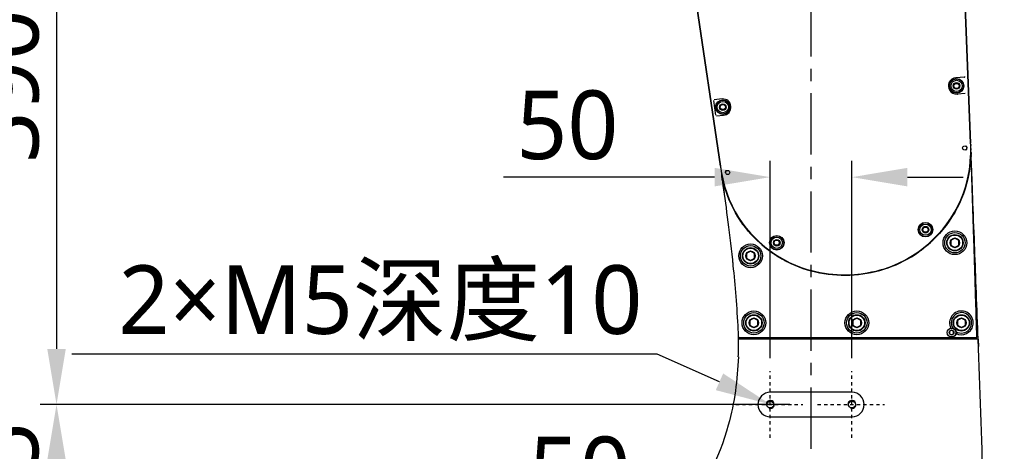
# Model space of a CAD drawing. Header units: millimetres. Extents: x 7426 to 8300, y 124 to 421.
# Tile 55 of 135: x 7979 to 8009, y 250 to 263. Entities that reach past the tile are written whole.
import ezdxf
from ezdxf import colors
from ezdxf.entities.mleader import LeaderData, LeaderLine
from ezdxf.math import Vec2, Vec3

# ---------------------------------------------------------------- set-up
doc = ezdxf.new("R2010")
doc.units = ezdxf.units.MM
doc.linetypes.add('CENTER', pattern=[0.6, 0.375, -0.075, 0.075, -0.075])
doc.layers.add('DIM', color=7, linetype='Continuous')
doc.layers.add('外形图', color=7, linetype='Continuous')
doc.styles.add('微软雅黑', font='msyh.ttc')
doc.dimstyles.new('尺寸标注_1_20比例', dxfattribs={"dimtxt": 2.1, "dimasz": 1.7, "dimexe": 0.5, "dimexo": 0.4, "dimgap": 0.5, "dimtad": 1, "dimdec": 1, "dimlfac": 20, "dimdsep": 46, "dimtxsty": '微软雅黑', "dimcen": 0.09, "dimadec": 0, "dimazin": 0, "dimtp": 0.01, "dimtm": 0.01, "dimtfac": 1, "dimtdec": 1, "dimtofl": 0, "dimtmove": 0, "dimatfit": 3, "dimfxl": 1, "dimtolj": 1, "dimarcsym": 0})

# ---------------------------------------------------------------- blocks, each defined once
blk = doc.blocks.new('*D1470')
at = {"layer": 'Defpoints', "color": 0}
for p in [(8004.753, 247.864), (8002.253, 244.734), (8004.753, 244.734)]:
    blk.add_point(p, dxfattribs=at)
at = {"layer": '外形图', "color": 0, "lineweight": -2, "ltscale": 20}
for p, q in [((8002.253, 245.134), (8002.253, 248.364)), ((8004.753, 245.134), (8004.753, 248.364)), ((8000.553, 247.864), (7994.474, 247.864)), ((8006.453, 247.864), (8008.153, 247.864))]:
    blk.add_line(p, q, dxfattribs=at)
at = {"layer": '外形图', "color": 0}
for points in [[(8000.553, 247.581), (8000.553, 248.147), (8002.253, 247.864)], [(8006.453, 248.147), (8006.453, 247.581), (8004.753, 247.864)]]:
    blk.add_solid(points, dxfattribs=at)
at = {"layer": '外形图', "color": 0, "insert": (7996.425, 249.45), "char_height": 2.1, "attachment_point": 5, "style": '微软雅黑'}
blk.add_mtext('\\A1;50', dxfattribs=at)
blk = doc.blocks.new('*D1473')
at = {"layer": 'Defpoints', "color": 0}
for p in [(8004.753, 258.454), (8002.253, 252.516), (8004.753, 252.516)]:
    blk.add_point(p, dxfattribs=at)
at = {"layer": '外形图', "color": 0, "lineweight": -2, "ltscale": 20}
for p, q in [((8002.253, 252.916), (8002.253, 258.954)), ((8004.753, 252.916), (8004.753, 258.954)), ((8000.553, 258.454), (7994.096, 258.454)), ((8006.453, 258.454), (8008.153, 258.454))]:
    blk.add_line(p, q, dxfattribs=at)
at = {"layer": '外形图', "color": 0}
for points in [[(8000.553, 258.171), (8000.553, 258.738), (8002.253, 258.454)], [(8006.453, 258.738), (8006.453, 258.171), (8004.753, 258.454)]]:
    blk.add_solid(points, dxfattribs=at)
at = {"layer": '外形图', "color": 0, "insert": (7996.047, 260.04), "char_height": 2.1, "attachment_point": 5, "style": '微软雅黑'}
blk.add_mtext('\\A1;50', dxfattribs=at)
blk = doc.blocks.new('*D1474')
at = {"layer": 'Defpoints', "color": 0}
for p in [(8001.253, 278.022), (8006.141, 219.247), (8032.106, 219.247)]:
    blk.add_point(p, dxfattribs=at)
at = {"layer": '外形图', "color": 0, "lineweight": -2, "ltscale": 20}
for p, q in [((8001.653, 278.022), (8032.606, 278.022)), ((8032.106, 276.322), (8032.106, 220.947)), ((8006.541, 219.247), (8032.606, 219.247))]:
    blk.add_line(p, q, dxfattribs=at)
at = {"layer": '外形图', "color": 0}
for points in [[(8032.389, 276.322), (8031.823, 276.322), (8032.106, 278.022)], [(8031.823, 220.947), (8032.389, 220.947), (8032.106, 219.247)]]:
    blk.add_solid(points, dxfattribs=at)
at = {"layer": '外形图', "color": 0, "insert": (8030.515, 248.634), "char_height": 2.1, "attachment_point": 5, "rotation": 90, "style": '微软雅黑'}
blk.add_mtext('\\A1;1175.5', dxfattribs=at)
blk = doc.blocks.new('*D1510')
at = {"layer": 'Defpoints', "color": 0}
for p in [(7980.418, 251.497), (8003.253, 251.497), (8003.253, 245.747)]:
    blk.add_point(p, dxfattribs=at)
at = {"layer": 'DIM', "color": 0, "linetype": 'ByBlock', "lineweight": -2, "ltscale": 20}
for p, q in [((8002.853, 251.497), (7979.918, 251.497)), ((7980.418, 247.447), (7980.418, 249.797)), ((8002.853, 245.747), (7979.918, 245.747))]:
    blk.add_line(p, q, dxfattribs=at)
at = {"layer": 'DIM', "color": 0}
for points in [[(7980.701, 249.797), (7980.134, 249.797), (7980.418, 251.497)], [(7980.134, 247.447), (7980.701, 247.447), (7980.418, 245.747)]]:
    blk.add_solid(points, dxfattribs=at)
at = {"layer": 'DIM', "color": 0, "insert": (7978.826, 248.622), "char_height": 2.1, "attachment_point": 5, "rotation": 90, "style": '微软雅黑'}
blk.add_mtext('\\A1;115', dxfattribs=at)
blk = doc.blocks.new('*D1511')
at = {"layer": 'Defpoints', "color": 0}
for p in [(8002.205, 270.997), (7980.418, 251.497), (8003.253, 251.497)]:
    blk.add_point(p, dxfattribs=at)
at = {"layer": 'DIM', "color": 0, "linetype": 'ByBlock', "lineweight": -2, "ltscale": 20}
for p, q in [((8001.805, 270.997), (7979.918, 270.997)), ((7980.418, 269.297), (7980.418, 253.197)), ((8002.853, 251.497), (7979.918, 251.497))]:
    blk.add_line(p, q, dxfattribs=at)
at = {"layer": 'DIM', "color": 0}
for points in [[(7980.701, 269.297), (7980.134, 269.297), (7980.418, 270.997)], [(7980.134, 253.197), (7980.701, 253.197), (7980.418, 251.497)]]:
    blk.add_solid(points, dxfattribs=at)
at = {"layer": 'DIM', "color": 0, "insert": (7978.832, 261.247), "char_height": 2.1, "attachment_point": 5, "rotation": 90, "style": '微软雅黑'}
blk.add_mtext('\\A1;390', dxfattribs=at)
blk = doc.blocks.new('*D1521')
at = {"layer": 'Defpoints', "color": 0}
for p in [(7972.253, 275.472), (8011.003, 220.145), (8011.003, 204.003)]:
    blk.add_point(p, dxfattribs=at)
at = {"layer": 'DIM', "color": 0, "linetype": 'ByBlock', "lineweight": -2, "ltscale": 20}
for p, q in [((7972.253, 275.072), (7972.253, 203.503)), ((8011.003, 219.745), (8011.003, 203.503)), ((7973.953, 204.003), (8009.303, 204.003))]:
    blk.add_line(p, q, dxfattribs=at)
at = {"layer": 'DIM', "color": 0}
for points in [[(7973.953, 204.287), (7973.953, 203.72), (7972.253, 204.003)], [(8009.303, 203.72), (8009.303, 204.287), (8011.003, 204.003)]]:
    blk.add_solid(points, dxfattribs=at)
at = {"layer": 'DIM', "color": 0, "insert": (7991.628, 205.571), "char_height": 2.1, "attachment_point": 5, "style": '微软雅黑'}
blk.add_mtext('\\A1;775', dxfattribs=at)
blk = doc.blocks.new('*D1528')
at = {"layer": 'Defpoints', "color": 0}
for p in [(8006.817, 270.497), (8027.795, 270.497), (8010.246, 244.247)]:
    blk.add_point(p, dxfattribs=at)
at = {"layer": 'DIM', "color": 0, "lineweight": -2}
for p, q in [((8007.217, 270.497), (8028.295, 270.497)), ((8027.795, 245.947), (8027.795, 268.797)), ((8010.646, 244.247), (8028.295, 244.247))]:
    blk.add_line(p, q, dxfattribs=at)
at = {"layer": 'DIM', "color": 0}
for points in [[(8028.078, 268.797), (8027.511, 268.797), (8027.795, 270.497)], [(8027.511, 245.947), (8028.078, 245.947), (8027.795, 244.247)]]:
    blk.add_solid(points, dxfattribs=at)
at = {"layer": 'DIM', "color": 0, "insert": (8026.209, 257.372), "char_height": 2.1, "attachment_point": 5, "rotation": 90, "style": '微软雅黑'}
blk.add_mtext('\\A1;525', dxfattribs=at)

msp = doc.modelspace()

# ---------------------------------------------------------------- linework, layer by layer
at = {"layer": '外形图', "linetype": 'CENTER', "ltscale": 5}
msp.add_line((8003.5034, 220.145), (8003.5034, 281.8736), dxfattribs=at)
at = {"layer": '外形图', "linetype": 'Continuous'}
for p, q in [((8007.9497, 270.6697), (8008.3845, 259.4964)), ((8008.3845, 259.4964), (8007.9497, 270.6697)), ((7999.1005, 269.8488), (8000.7284, 258.7862)), ((8000.7284, 258.7862), (7999.1005, 269.8488)), ((8008.1978, 261.5144), (8007.9359, 261.4961)), ((8007.8653, 261.2467), (8007.9094, 261.3229)), ((8007.9094, 261.1704), (8007.8653, 261.2467)), ((8007.9094, 261.3229), (8007.9974, 261.3229)), ((8007.9974, 261.3229), (8008.0414, 261.2467)), ((8008.0414, 261.2467), (8007.9974, 261.1704)), ((8007.9974, 261.1704), (8007.9094, 261.1704)), ((8008.2153, 261.0144), (8007.9816, 260.998)), ((8000.5132, 260.7971), (8000.5788, 260.3512)), ((8000.7816, 260.8457), (8000.5385, 260.8245)), ((8000.7153, 260.5967), (8000.7594, 260.6729)), ((8000.7594, 260.5204), (8000.7153, 260.5967)), ((8000.7594, 260.6729), (8000.8474, 260.6729)), ((8000.8474, 260.6729), (8000.8914, 260.5967)), ((8000.8914, 260.5967), (8000.8474, 260.5204)), ((8000.6133, 260.3291), (8000.8252, 260.3476)), ((8000.8474, 260.5204), (8000.7594, 260.5204)), ((8008.386, 259.4514), (8008.3871, 259.4229)), ((8008.386, 259.4514), (8008.3861, 259.4487)), ((8008.3879, 259.3743), (8008.3879, 259.3717)), ((8008.3884, 259.354), (8008.3884, 259.3493)), ((8008.3887, 259.329), (8008.3888, 259.3034)), ((8008.3888, 259.3034), (8008.3888, 259.2779)), ((8008.3977, 259.1679), (8008.3943, 259.2548)), ((8008.3954, 259.2264), (8008.3962, 259.2066)), ((8008.3962, 259.2066), (8008.3969, 259.1878)), ((8008.3978, 259.1442), (8008.3962, 259.1887)), ((8008.3969, 259.1878), (8008.398, 259.1612)), ((8008.3993, 259.1281), (8008.3977, 259.1679)), ((8008.4011, 259.0506), (8008.3978, 259.1442)), ((8008.398, 259.1612), (8008.3981, 259.1575)), ((8008.3981, 259.1575), (8008.3986, 259.1443)), ((8008.3999, 259.1131), (8008.4008, 259.0899)), ((8008.4028, 259.0016), (8008.4011, 259.0506)), ((8008.4037, 259.0141), (8008.4026, 259.0434)), ((8000.7374, 258.7277), (8000.7537, 258.6308)), ((8000.7537, 258.6308), (8000.8, 258.4029)), ((8000.7642, 258.5449), (8000.776, 258.4644)), ((8000.7773, 258.4571), (8000.7707, 258.5017)), ((8000.7826, 258.4189), (8000.7878, 258.3835)), ((8006.9153, 256.8467), (8006.9594, 256.9229)), ((8006.9594, 256.7704), (8006.9153, 256.8467)), ((8006.9594, 256.9229), (8007.0474, 256.9229)), ((8007.0474, 256.7704), (8006.9594, 256.7704)), ((8007.0474, 256.9229), (8007.0914, 256.8467)), ((8007.0914, 256.8467), (8007.0474, 256.7704)), ((8002.3653, 256.4467), (8002.4094, 256.5229)), ((8002.4094, 256.3704), (8002.3653, 256.4467)), ((8002.4094, 256.5229), (8002.4974, 256.5229)), ((8002.4974, 256.3704), (8002.4094, 256.3704)), ((8002.4974, 256.5229), (8002.5414, 256.4467)), ((8002.5414, 256.4467), (8002.4974, 256.3704)), ((8007.9034, 256.5897), (8007.7795, 256.5182)), ((8007.7795, 256.5182), (8007.7795, 256.3752)), ((8007.7795, 256.3752), (8007.9034, 256.3037)), ((8008.0272, 256.5182), (8007.9034, 256.5897)), ((8007.9034, 256.3037), (8008.0272, 256.3752)), ((8008.0272, 256.3752), (8008.0272, 256.5182)), ((8008.505, 256.4076), (8008.499, 256.5635)), ((8001.6534, 256.1897), (8001.5296, 256.1182)), ((8001.5296, 256.1182), (8001.5296, 255.9752)), ((8001.7772, 256.1182), (8001.6534, 256.1897)), ((8001.7772, 255.9752), (8001.7772, 256.1182)), ((8006.7426, 256.1406), (8006.8482, 256.2162)), ((8001.1207, 255.767), (8001.1182, 255.7918)), ((8001.122, 255.7544), (8001.1207, 255.767)), ((8001.5296, 255.9752), (8001.6534, 255.9037)), ((8001.6534, 255.9037), (8001.7772, 255.9752)), ((8002.7109, 255.9098), (8002.8331, 255.8474)), ((8004.7195, 255.4679), (8004.934, 255.484)), ((8001.7534, 254.1397), (8001.6296, 254.0682)), ((8001.6296, 254.0682), (8001.6296, 253.9252)), ((8001.8772, 254.0682), (8001.7534, 254.1397)), ((8001.8772, 253.9252), (8001.8772, 254.0682)), ((8004.9034, 254.1397), (8004.7795, 254.0682)), ((8004.7795, 254.0682), (8004.7795, 253.9252)), ((8005.0272, 254.0682), (8004.9034, 254.1397)), ((8005.0272, 253.9252), (8005.0272, 254.0682)), ((8008.1034, 254.1397), (8007.9795, 254.0682)), ((8007.9795, 254.0682), (8007.9795, 253.9252)), ((8008.2272, 254.0682), (8008.1034, 254.1397)), ((8008.2272, 253.9252), (8008.2272, 254.0682)), ((8001.6296, 253.9252), (8001.7534, 253.8537)), ((8001.7534, 253.8537), (8001.8772, 253.9252)), ((8004.7795, 253.9252), (8004.9034, 253.8537)), ((8004.9034, 253.8537), (8005.0272, 253.9252)), ((8007.8034, 253.7684), (8007.7412, 253.7326)), ((8007.7412, 253.7326), (8007.7412, 253.6608)), ((8007.7412, 253.6608), (8007.8034, 253.6249)), ((8007.8655, 253.7326), (8007.8034, 253.7684)), ((8007.8034, 253.6249), (8007.8655, 253.6608)), ((8007.8655, 253.6608), (8007.8655, 253.7326)), ((8007.9795, 253.9252), (8008.1034, 253.8537)), ((8008.1034, 253.8537), (8008.2272, 253.9252)), ((8008.6123, 253.548), (8008.6085, 253.6509)), ((8008.6142, 253.4967), (8001.2856, 253.4967)), ((8001.2889, 253.5467), (8008.5756, 253.5467)), ((8008.5756, 253.5467), (8008.5737, 253.6123)), ((8008.6142, 253.4967), (8008.6123, 253.548)), ((8008.6142, 253.4967), (8008.6225, 253.2688)), ((8004.7534, 251.8717), (8002.2534, 251.8717)), ((8002.2534, 251.1217), (8004.7534, 251.1217)), ((8000.9689, 250.8655), (8000.9689, 250.8656))]:
    msp.add_line(p, q, dxfattribs=at)
at = {"layer": '外形图', "linetype": 'CENTER', "ltscale": 0.05}
for p, q in [((8002.2534, 250.4835), (8002.2534, 252.5155)), ((8004.7534, 250.4835), (8004.7534, 252.5155)), ((8001.2008, 251.4967), (8003.2531, 251.4967)), ((8003.7008, 251.4967), (8005.7531, 251.4967))]:
    msp.add_line(p, q, dxfattribs=at)
at = {"layer": '外形图', "linetype": 'Continuous'}
for points in [[(8008.1978, 261.5144), (8008.1999, 261.5147), (8008.2018, 261.5156), (8008.2036, 261.5168), (8008.2051, 261.5184), (8008.2063, 261.5202), (8008.2073, 261.5223), (8008.208, 261.5247), (8008.2084, 261.5272), (8008.2084, 261.5298)], [(8007.9717, 260.9974), (8007.9734, 260.9973), (8007.9752, 260.9967)], [(8007.9752, 260.9967), (8007.9769, 260.9956), (8007.9785, 260.9941), (8007.9799, 260.9922), (8007.9811, 260.9901), (8007.9819, 260.9877), (8007.9825, 260.9853), (8007.9826, 260.9827)], [(8007.3964, 256.7101), (8007.5318, 256.8657), (8007.6598, 257.0295), (8007.7795, 257.2012), (8007.8906, 257.3807), (8007.9927, 257.5683), (8008.0849, 257.7639), (8008.1663, 257.967), (8008.236, 258.1782), (8008.293, 258.3969), (8008.3367, 258.6222), (8008.3669, 258.8544), (8008.3838, 259.0928)], [(8000.8, 258.4029), (8000.8561, 258.1831), (8000.9222, 257.9728), (8000.9984, 257.772), (8001.0848, 257.5793), (8001.181, 257.3952), (8001.2859, 257.2202), (8001.3997, 257.0525), (8001.5217, 256.8925), (8001.6511, 256.7403), (8001.7888, 256.5946), (8001.9344, 256.4558), (8002.0876, 256.3243)], [(8006.8482, 256.2162), (8006.9459, 256.2914), (8007.1029, 256.4227), (8007.2533, 256.5625), (8007.3964, 256.7101)], [(8002.0876, 256.3243), (8002.2497, 256.1994), (8002.4212, 256.0812)], [(8002.4212, 256.0812), (8002.6011, 255.9709), (8002.7109, 255.9098)], [(8004.934, 255.484), (8005.1474, 255.5111), (8005.3592, 255.5494), (8005.5688, 255.599), (8005.7755, 255.6602), (8005.9787, 255.7333), (8006.1775, 255.8183), (8006.3714, 255.9148), (8006.56, 256.0224), (8006.7426, 256.1406)], [(8002.8331, 255.8474), (8003.0313, 255.7578), (8003.2339, 255.6796), (8003.44, 255.6131), (8003.6493, 255.5588), (8003.8611, 255.5169), (8004.0747, 255.4871), (8004.2893, 255.4693), (8004.5044, 255.463), (8004.7195, 255.4679)]]:
    msp.add_lwpolyline(points, dxfattribs=at)
for centre, radius in [((8007.9534, 261.2467), 0.2225), ((8007.9534, 261.2467), 0.22), ((8007.9534, 261.2467), 0.2157), ((8007.9534, 261.2467), 0.1725), ((8007.9534, 261.2467), 0.1026), ((8000.8034, 260.5967), 0.2225), ((8000.8034, 260.5967), 0.22), ((8000.8034, 260.5967), 0.2157), ((8000.8034, 260.5967), 0.1725), ((8000.8034, 260.5967), 0.1026), ((8008.2034, 259.3467), 0.0625), ((8000.9534, 258.5967), 0.0625), ((8007.0034, 256.8467), 0.2225), ((8007.0034, 256.8467), 0.22), ((8007.0034, 256.8467), 0.2157), ((8007.0034, 256.8467), 0.1725), ((8002.4534, 256.4467), 0.2225), ((8002.4534, 256.4467), 0.22), ((8002.4534, 256.4467), 0.2157), ((8007.0034, 256.8467), 0.1026), ((8007.9034, 256.4467), 0.3625), ((8007.9034, 256.4467), 0.3125), ((8007.9034, 256.4467), 0.25), ((8007.9034, 256.4467), 0.2375), ((8001.6534, 256.0467), 0.3625), ((8002.4534, 256.4467), 0.1725), ((8002.4534, 256.4467), 0.1026), ((8007.9034, 256.4467), 0.143), ((8001.6534, 256.0467), 0.3125), ((8001.6534, 256.0467), 0.25), ((8001.6534, 256.0467), 0.2375), ((8001.6534, 256.0467), 0.143), ((8001.7534, 253.9967), 0.3625), ((8001.7534, 253.9967), 0.3125), ((8004.9034, 253.9967), 0.3625), ((8004.9034, 253.9967), 0.3125), ((8001.7534, 253.9967), 0.25), ((8001.7534, 253.9967), 0.2375), ((8001.7534, 253.9967), 0.143), ((8004.9034, 253.9967), 0.25), ((8004.9034, 253.9967), 0.2375), ((8004.9034, 253.9967), 0.143), ((8008.1034, 253.9967), 0.25), ((8008.1034, 253.9967), 0.2375), ((8008.1034, 253.9967), 0.143), ((8007.8034, 253.6967), 0.1375), ((8007.8034, 253.6967), 0.1325), ((8007.8034, 253.6967), 0.0717), ((8002.2534, 251.4967), 0.105), ((8004.7534, 251.4967), 0.105)]:
    msp.add_circle(centre, radius, dxfattribs=at)
for centre, radius, start, end in [((8007.9534, 261.2467), 0.25, 94, 274.19266), ((8000.8034, 260.5967), 0.25, 275, 95), ((8002.555, 259.3378), 5.683, 0.61611, 0.76266), ((8008.2034, 259.3467), 0.075, 297.07727, 62.96282), ((8003.34, 259.3001), 5.0483, 1.71746, 2.22864), ((8003.3492, 259.3004), 5.0391, 1.45629, 1.6874), ((8002.8981, 259.2842), 5.4909, 1.05055, 1.34173), ((8003.1757, 259.2893), 5.2132, 0.74366, 1.05055), ((8003.8274, 259.2958), 4.5613, 0.7314, 1.00409), ((8003.959, 259.34), 4.279, 359.19574, 359.39051), ((8003.7255, 259.2778), 4.6632, 356.91318, 357.71873), ((8003.6263, 259.2819), 4.7625, 357.7167, 357.93488), ((8003.2127, 259.2913), 5.1761, 357.80804, 0.30253), ((8003.5764, 259.2837), 4.8123, 357.93497, 358.20558), ((8003.5096, 259.2857), 4.8792, 358.2058, 358.56878), ((8003.3918, 259.2886), 4.997, 358.57014, 359.26431), ((8003.4269, 259.2926), 4.9619, 0.42102, 0.74366), ((8003.1868, 259.2945), 5.2019, 0.26628, 0.60413), ((8003.2644, 259.2903), 5.1244, 359.26305, 359.64534), ((8003.19, 259.2908), 5.1988, 359.64494, 359.8573), ((8005.8248, 259.5361), 5.1512, 188.37853, 189.02872), ((8008.1622, 259.0337), 0.2406, 6.01639, 7.75757), ((8008.1672, 259.0342), 0.2356, 2.2616, 6.02405), ((7150.915, 229.6257), 857.9908, 1.7926323, 1.9620772), ((8006.026, 259.5637), 5.3539, 190.69457, 190.90679), ((8005.8653, 259.5325), 5.1903, 190.90405, 191.66027), ((8005.6558, 259.4893), 4.9764, 191.66134, 192.2924), ((8005.4655, 259.5165), 4.644, 190.72934, 190.91828), ((8004.5315, 259.326), 3.6908, 192.28258, 192.52048), ((8001.1216, 258.4683), 0.3426, 186.54812, 188.29284), ((8005.4974, 259.4549), 4.8143, 192.29302, 192.83027), ((8005.234, 259.394), 4.544, 192.81954, 194.53313), ((8004.4899, 259.3819), 3.9567, 307.00981, 317.77297), ((8004.522, 259.35), 3.9118, 315.98908, 317.25595), ((8004.5315, 259.3411), 3.8987, 317.25646, 317.62935), ((8004.5348, 259.3381), 3.8943, 317.62938, 317.80586), ((8004.5374, 259.3358), 3.8909, 317.80586, 318.04284), ((8004.5229, 259.3148), 3.8657, 228.89969, 231.24494), ((8004.4709, 259.403), 3.9855, 309.32197, 311.19673), ((8004.476, 259.3972), 3.9778, 311.1972, 311.54048), ((8004.4812, 259.3914), 3.97, 311.54012, 312.93411), ((8004.4891, 259.3828), 3.9582, 312.9344, 313.69494), ((8004.4994, 259.3721), 3.9435, 313.69446, 315.21677), ((8004.5109, 259.3606), 3.9271, 315.21729, 315.98941), ((8004.5561, 259.358), 3.9199, 231.22975, 238.47354), ((8004.5346, 259.3293), 3.8843, 231.24342, 231.58733), ((8004.5419, 259.3385), 3.8961, 231.58788, 233.01205), ((8004.5494, 259.3484), 3.9085, 233.01161, 233.58665), ((8004.5564, 259.358), 3.9203, 233.5871, 235.05423), ((8004.5631, 259.3676), 3.9321, 235.05389, 235.77084), ((8004.571, 259.3792), 3.9461, 235.77117, 237.04327), ((8004.5768, 259.3881), 3.9567, 237.04287, 237.44751), ((8004.738, 259.0529), 3.5451, 305.2742, 305.50598), ((8004.4634, 259.4163), 4.0001, 305.66744, 307.01642), ((8004.7799, 258.9944), 3.4731, 305.50284, 306.66511), ((8004.822, 258.9376), 3.4025, 306.66824, 306.93133), ((8004.4659, 259.4092), 3.9934, 306.94932, 307.54729), ((8004.4662, 259.4088), 3.993, 307.54725, 308.8727), ((8004.4675, 259.4072), 3.9908, 308.87276, 309.32232), ((7954.5969, 251.0244), 46.7649, 5.85109, 6.00973), ((8004.5794, 259.3921), 3.9615, 237.44751, 237.88408), ((8004.5839, 259.3993), 3.97, 237.88435, 239.10649), ((8004.5819, 259.3987), 3.9681, 238.46278, 240.84892), ((8004.5875, 259.4053), 3.977, 239.10623, 239.49581), ((8004.5889, 259.4077), 3.9798, 239.4958, 239.86689), ((8004.5913, 259.4119), 3.9847, 239.86705, 241.08461), ((8004.5859, 259.4057), 3.9762, 240.84864, 242.28157), ((8004.5931, 259.4152), 3.9884, 241.08448, 241.54418), ((8004.3322, 258.9357), 3.4425, 241.56089, 241.82099), ((8004.3436, 258.9572), 3.4668, 241.82108, 242.15201), ((8004.3652, 258.9981), 3.513, 242.15298, 242.91757), ((8004.5894, 259.4123), 3.9836, 242.28133, 242.75887), ((8004.3904, 259.0473), 3.5683, 242.91691, 243.4214), ((8008.1034, 253.9967), 0.3625, 15.9484, 207.00832), ((8008.1034, 253.9967), 0.3125, 237.58893, 212.40432), ((8008.1034, 253.9967), 0.3625, 346.22569, 15.9484), ((7985.469, 253.4129), 15.8168, 0.48414, 1.03283), ((8008.1034, 253.9967), 0.3625, 243.01704, 346.22569), ((7988.2278, 253.4199), 13.058, 357.96254, 0.33688), ((7986.278, 253.4206), 15.0078, 0.29028, 0.48084), ((6989.0279, 215.8592), 1020.2807, 1.8610698, 2.1140854), ((8002.2534, 251.4967), 0.375, 90, 270), ((8004.7534, 251.4967), 0.375, 270, 90), ((8002.2534, 251.4967), 0.125, 255, 195), ((8004.7534, 251.4967), 0.125, 255, 195)]:
    msp.add_arc(centre, radius, start, end, dxfattribs=at)
for points in [[(8008.3879, 259.3743), (8008.3878, 259.3906), (8008.3876, 259.4069), (8008.387, 259.4232)], [(8008.499, 256.5635), (8008.459, 257.608), (8008.4251, 258.4705), (8008.4037, 259.0141)], [(8000.7986, 258.3115), (8000.7914, 258.3611), (8000.7843, 258.4096), (8000.7773, 258.4571)], [(8000.7878, 258.3835), (8000.8077, 258.2471), (8000.827, 258.1139), (8000.8458, 257.9835)], [(8001.1048, 255.9206), (8001.0062, 256.8571), (8000.8919, 257.6729), (8000.7986, 258.3115)], [(8008.6085, 253.6509), (8008.5724, 254.6336), (8008.5369, 255.5745), (8008.505, 256.4076)], [(8001.2776, 252.9556), (8001.2521, 252.2558), (8001.1642, 251.5691), (8000.9689, 250.8655)], [(8000.9689, 250.8655), (8000.6918, 249.8674), (8000.1985, 248.8353), (7999.3605, 247.6837)]]:
    msp.add_open_spline(points, degree=3, dxfattribs=at)
for points, knots in [([(8007.4198, 256.7227), (8007.7111, 257.0439), (8008.1954, 257.7891), (8008.3678, 258.6602), (8008.385, 259.0934)], [0, 0, 0, 0, 0.5000704, 1, 1, 1, 1]), ([(8008.3819, 259.0266), (8008.3593, 258.6074), (8008.1801, 257.7671), (8007.7117, 257.0469), (8007.4308, 256.7345)], [0, 0, 0, 0, 0.4998325, 1, 1, 1, 1]), ([(8000.9027, 258.6519), (8000.8968, 258.6465), (8000.8868, 258.634), (8000.8778, 258.6092), (8000.8781, 258.5892), (8000.8805, 258.5788), (8000.881, 258.5773)], [0, 0, 0, 0, 0.315107, 0.6302139, 0.9453209, 1, 1, 1, 1]), ([(8002.1015, 256.3018), (8001.7777, 256.562), (8001.2046, 257.1898), (8000.8957, 257.9809), (8000.8034, 258.3858)], [0, 0, 0, 0, 0.5000589, 1, 1, 1, 1]), ([(8001.9816, 256.4018), (8001.7048, 256.6433), (8001.2139, 257.2073), (8000.9277, 257.8983), (8000.8355, 258.2538)], [0, 0, 0, 0, 0.5000773, 1, 1, 1, 1]), ([(8008.5737, 253.6123), (8008.5656, 253.8817), (8008.5502, 254.3907), (8008.5278, 255.1217), (8008.5067, 255.8034), (8008.4928, 256.2455), (8008.4859, 256.4656)], [0, 0, 0, 0, 0.2832514, 0.5351455, 0.7686454, 1, 1, 1, 1]), ([(8002.7659, 255.8705), (8003.0798, 255.7104), (8003.757, 255.4766), (8004.8245, 255.424), (8005.873, 255.6318), (8006.5087, 255.9621), (8006.7958, 256.1665)], [0, 0, 0, 0, 0.2499577, 0.4999979, 0.750039, 1, 1, 1, 1]), ([(8006.7852, 256.1586), (8006.2211, 255.7596), (8004.8445, 255.2823), (8003.4119, 255.5468), (8002.7938, 255.8561)], [0, 0, 0, 0, 0.4999707, 1, 1, 1, 1]), ([(8001.2889, 253.5467), (8001.2851, 253.6258), (8001.2454, 254.4044), (8001.1843, 255.1411), (8001.122, 255.7544)], [0, 0, 0, 0, 0.1011036, 1, 1, 1, 1])]:
    msp.add_open_spline(points, degree=3, knots=knots, dxfattribs=at)

# ---------------------------------------------------------------- dimensions: what is measured, and where the dimension line sits
at = {"layer": 'DIM', "linetype": 'ByBlock', "ltscale": 20}
dim = msp.add_linear_dim(base=(8011.0034, 204.0032), p1=(7972.2534, 275.4716), p2=(8011.0034, 220.145), dimstyle='尺寸标注_1_20比例', dxfattribs=at)
dim.commit()
dim.dimension.update_dxf_attribs({"geometry": '*D1521', "text_midpoint": (7991.6284, 204.0032), "dimtype": 160})
dim = msp.add_linear_dim(base=(7980.4177, 251.4967), p1=(8002.2049, 270.997), p2=(8003.2531, 251.4967), angle=90, dimstyle='尺寸标注_1_20比例', dxfattribs=at)
dim.commit()
dim.dimension.update_dxf_attribs({"geometry": '*D1511', "text_midpoint": (7980.4177, 261.2468), "dimtype": 160})
at = {"layer": 'DIM'}
dim = msp.add_linear_dim(base=(8027.7947, 270.4967), p1=(8010.2462, 244.2467), p2=(8006.8174, 270.4967), angle=90, dimstyle='尺寸标注_1_20比例', dxfattribs=at)
dim.commit()
dim.dimension.update_dxf_attribs({"geometry": '*D1528', "text_midpoint": (8026.2088, 257.3717)})
at = {"layer": 'DIM', "linetype": 'ByBlock', "ltscale": 20}
dim = msp.add_linear_dim(base=(7980.4177, 251.4967), p1=(8003.253, 245.7471), p2=(8003.2531, 251.4967), angle=90, dimstyle='尺寸标注_1_20比例', dxfattribs=at)
dim.commit()
dim.dimension.update_dxf_attribs({"geometry": '*D1510', "text_midpoint": (7978.8264, 248.6219)})
at = {"layer": '外形图', "ltscale": 20}
dim = msp.add_linear_dim(base=(8032.1061, 219.2467), p1=(8001.2534, 278.0216), p2=(8006.1415, 219.2467), angle=90, dimstyle='尺寸标注_1_20比例', dxfattribs=at)
dim.commit()
dim.dimension.update_dxf_attribs({"geometry": '*D1474', "text_midpoint": (8032.1061, 248.6342), "dimtype": 160})
for base, p1, p2, picture, middle in [((8004.7534, 258.4543), (8002.2534, 252.5155), (8004.7534, 252.5155), '*D1473', (7996.047, 258.4543)), ((8004.7533, 247.864), (8002.2533, 244.734), (8004.7533, 244.734), '*D1470', (7996.4248, 247.864))]:
    dim = msp.add_linear_dim(base=base, p1=p1, p2=p2, dimstyle='尺寸标注_1_20比例', dxfattribs=at)
    dim.commit()
    dim.dimension.update_dxf_attribs({"geometry": picture, "text_midpoint": middle, "dimtype": 160})

# ---------------------------------------------------------------- leaders
at = {"layer": '外形图'}
ml = msp.add_multileader_mtext('Standard', dxfattribs=at)
ml.set_content('2×M5{\\A1;\\C256;深度10}', style='微软雅黑')
ml.set_leader_properties()
ml.build(insert=Vec2(0, 0))
ml.multileader.update_dxf_attribs({"text_left_attachment_type": 5, "text_right_attachment_type": 5, "dogleg_length": 0.15, "arrow_head_size": 1.7})
ctx = ml.context
ctx.base_point, ctx.char_height, ctx.arrow_head_size, ctx.landing_gap_size, ctx.plane_origin = Vec3(7981.4871, 253.0404), 2.1, 1.7, 0.3, Vec3(8002.2534, 251.5024)
ctx.left_attachment, ctx.right_attachment, ctx.text_align_type = 5, 5, 2
notes = []
notes.append((ctx, [(0, (1, 1, 0), (7998.7944, 253.0404), (-1, 0), 0.15, [(0, [(8002.2534, 251.5024)], 0, [])])]))
ctx.mtext.insert, ctx.mtext.alignment, ctx.mtext.flow_direction = Vec3(7998.3444, 255.7572), 3, 5
for ctx, leaders in notes:
    for number, flags, end, landing, length, lines in leaders:
        leader = LeaderData()
        leader.index, (leader.has_last_leader_line, leader.has_dogleg_vector, leader.attachment_direction) = number, flags
        leader.last_leader_point, leader.dogleg_vector, leader.dogleg_length = Vec3(end), Vec3(landing), length
        for number, points, colour, breaks in lines:
            line = LeaderLine()
            line.index, line.vertices, line.color, line.breaks = number, Vec3.list(points), colors.encode_raw_color(colour), breaks
            leader.lines.append(line)
        ctx.leaders.append(leader)

doc.saveas('drawing.dxf')
